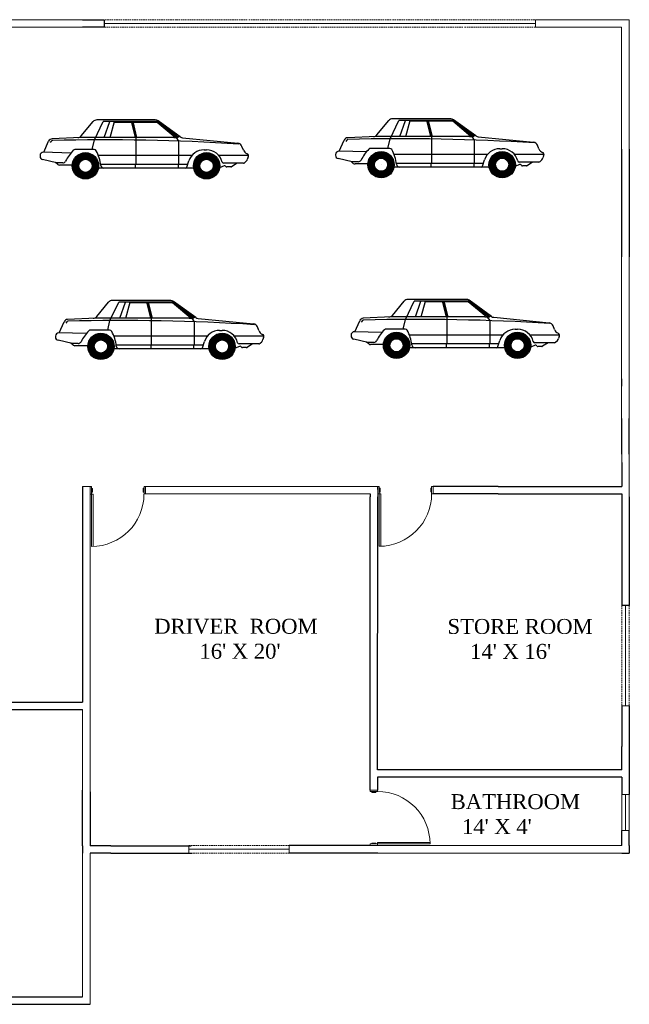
# Model space of a CAD drawing. Header units: inches. Extents: x 335 to 1396, y 98 to 841.
# Tile 3 of 3: x 989 to 1396, y 150 to 808. Entities that reach past the tile are written whole.
import ezdxf

# ---------------------------------------------------------------- set-up
doc = ezdxf.new("R2010")
doc.units = ezdxf.units.IN
doc.header["$MEASUREMENT"] = 0
doc.linetypes.add('DASHED2', pattern=[0.375, 0.25, -0.125])
doc.linetypes.add('DASHEDX2', pattern=[1.5, 1, -0.5])

# ---------------------------------------------------------------- blocks, each defined once
blk = doc.blocks.new('Car - sedan  side')
at = {"linetype": 'Continuous'}
for p, q in [((-139.53, 35.99), (-129.64, 47.91)), ((-128.57, 32.64), (-121.22, 48.02)), ((-77.81, 49.34), (-126.58, 49.34)), ((-74.7, 48.02), (-121.22, 48.02)), ((-120.32, 34.67), (-115.67, 48.02)), ((-115.4, 34.67), (-111.74, 48.02)), ((-97.55, 47.3), (-111.94, 47.3)), ((-94.41, 34.67), (-97.73, 48.02)), ((-93.72, 34.67), (-97.04, 48.02)), ((-93.03, 34.67), (-96.34, 48.02)), ((-76.26, 47.3), (-96.16, 47.3)), ((-61.08, 34.66), (-76.26, 47.3)), ((-60.02, 34.65), (-76.07, 48.02)), ((-56.87, 35.13), (-75.48, 48.59)), ((-58.54, 34.93), (-74.99, 48.02)), ((-140.23, 34.67), (-163.88, 33.56)), ((-62.28, 34.67), (-140.23, 34.67)), ((-93.72, 19.62), (-93.72, 34.67)), ((-62.28, 34.67), (-60.02, 34.65)), ((-60.02, 34.65), (-58.54, 34.93)), ((-57.97, 31.61), (-60.02, 34.65)), ((-57.21, 35.38), (-58.54, 34.93)), ((-54.93, 34.4), (-8.75, 29.8)), ((-170.93, 22.32), (-166.81, 31.56)), ((-164.57, 31.6), (-165.48, 30.35)), ((-130.39, 24.63), (-128.57, 32.64)), ((-57.97, 19.62), (-57.97, 31.61)), ((-4.21, 24.18), (-5.42, 27.27)), ((-174, 19.51), (-174, 18.91)), ((-148.26, 21.7), (-171.11, 22.33)), ((-128.78, 24.63), (-144.79, 24.63)), ((-47.2, 19.62), (-125.23, 19.62)), ((-93.72, 12.14), (-93.72, 19.62)), ((-57.97, 12.14), (-57.97, 19.62)), ((-36.97, 24.38), (-34.94, 24.38)), ((0, 19.62), (-24.7, 19.62)), ((-160.12, 13.48), (-171.81, 16.16)), ((-159.22, 12.14), (-161.08, 13.7)), ((-155.01, 13.48), (-160.12, 13.48)), ((-147.03, 11.6), (-157.73, 11.6)), ((-120.62, 9.03), (-125.23, 9.03)), ((-50.67, 12.14), (-123.32, 12.14)), ((-45.76, 9.03), (-120.62, 9.03)), ((-94.21, 9.03), (-94.21, 12.14)), ((-58.39, 9.03), (-58.39, 12.14)), ((-51.4, 9.89), (-49.69, 15.14)), ((-20.36, 11.06), (-24.06, 9.44)), ((-4.23, 13.19), (-20.72, 13.19)), ((-18.83, 10.42), (-19.11, 10.76)), ((-14.68, 10.03), (-18.01, 10.03)), ((-9.5, 13.19), (-14.1, 10.2)), ((-3.22, 13.59), (-1.77, 14.97))]:
    blk.add_line(p, q, dxfattribs=at)
at = {"linetype": 'Continuous', "const_width": 5.49}
for points in [[(-127.8, 11, -1), (-144.3, 11, -1)], [(-26.69, 11, -1), (-43.19, 11, -1)]]:
    blk.add_lwpolyline(points, format="xyb", close=True, dxfattribs=at)
at = {"linetype": 'Continuous'}
for centre, radius in [((-136.05, 11), 11), ((-136.05, 11), 5.51), ((-34.94, 11), 11), ((-34.94, 11), 5.51)]:
    blk.add_circle(centre, radius, dxfattribs=at)
for centre, radius, start, end in [((-126.58, 45.38), 3.97, 90, 140.30288), ((-77.81, 45.38), 3.97, 54.13504, 90), ((-163.72, 30.18), 3.38, 92.68266, 155.97362), ((-142.58, 38.53), 3.97, 272.68265, 320.30288), ((-54.54, 38.35), 3.97, 234.13503, 264.31231), ((-163.62, 30.91), 1.17, 91.49105, 143.95527), ((-118.51, -1702.12), 1734.79, 86.34698, 91.49105), ((-9.15, 25.82), 4, 21.31069, 84.3123), ((-171.18, 19.51), 2.82, 88.41927, 180), ((-171.18, 18.91), 2.82, 180, 257.09053), ((-118.09, -2.78), 38.85, 136.3964, 152.90974), ((-144.79, 22.64), 1.98, 90, 136.3964), ((-128.78, 22.64), 1.98, 28.1371, 90), ((-157.14, 7.48), 34.14, 6.51354, 28.1371), ((-36.97, 11), 13.38, 90, 161.97316), ((-34.94, 11), 13.38, 13.58642, 90), ((0.9, 26.18), 5.49, 201.3107, 247.70484), ((-3.82, 17.12), 2.96, 313.71735, 352.38387), ((-1.92, 19.3), 1.94, 325.37436, 67.70485), ((2.46, 16.28), 3.37, 145.37437, 172.38386), ((-157.73, 13.93), 2.32, 230.12913, 270), ((-155.01, 16.1), 2.62, 270, 332.90974), ((-120.62, 11.65), 2.62, 186.51353, 270), ((-52.58, 10.27), 1.24, 270, 341.97316), ((-20.72, 14.43), 1.24, 193.58641, 270), ((-19.93, 10.09), 1.06, 39.30103, 113.71592), ((-18.01, 11.09), 1.06, 219.30104, 270), ((-14.68, 11.09), 1.06, 270, 303.04697), ((-4.23, 14.65), 1.46, 270, 313.71735)]:
    blk.add_arc(centre, radius, start, end, dxfattribs=at)

msp = doc.modelspace()

# ---------------------------------------------------------------- linework, layer by layer
at = {"linetype": 'Continuous', "lineweight": 13}
for p, q in [((1031.18, 807.58), (935.18, 807.58)), ((1396.18, 721.08), (1396.18, 807.58)), ((1391.18, 721.08), (1391.18, 802.58)), ((1391.18, 567.58), (1391.18, 649.08)), ((1396.18, 562.58), (1396.18, 649.08)), ((1391.18, 541.08), (1391.18, 562.58)), ((1396.18, 541.08), (1396.18, 562.58)), ((1396.27, 488.68), (1396.27, 517.18)), ((1036.18, 495.58), (1037.18, 495.58)), ((1037.18, 495.58), (1037.18, 494.33)), ((1037.18, 494.33), (1037.18, 493.08)), ((1037.18, 494.33), (1037.78, 494.33)), ((1037.78, 494.33), (1037.78, 491.83)), ((1071.67, 491.93), (1071.67, 494.43)), ((1071.67, 494.43), (1072.27, 494.43)), ((1072.27, 495.68), (1072.27, 490.68)), ((1073.27, 495.68), (1072.27, 495.68)), ((1073.27, 490.68), (1073.27, 495.68)), ((1228.27, 495.68), (1229.27, 495.68)), ((1229.27, 495.68), (1229.27, 494.43)), ((1229.27, 494.43), (1229.27, 493.18)), ((1229.27, 494.43), (1229.87, 494.43)), ((1229.87, 494.43), (1229.87, 491.93)), ((1263.66, 491.98), (1263.66, 494.48)), ((1263.66, 494.48), (1264.26, 494.48)), ((1264.26, 495.73), (1264.26, 490.73)), ((1265.26, 495.73), (1264.26, 495.73)), ((1265.26, 490.73), (1265.26, 495.73)), ((1036.18, 490.58), (1038.18, 490.58)), ((1037.18, 493.08), (1037.18, 491.83)), ((1037.18, 491.83), (1037.18, 490.58)), ((1037.78, 491.83), (1037.18, 491.83)), ((1037.18, 490.58), (1037.18, 455.58)), ((1038.18, 490.58), (1038.18, 455.6)), ((1072.27, 491.93), (1071.67, 491.93)), ((1072.27, 490.68), (1073.27, 490.68)), ((1228.27, 490.68), (1230.27, 490.68)), ((1229.27, 493.18), (1229.27, 491.93)), ((1229.27, 491.93), (1229.27, 490.68)), ((1229.87, 491.93), (1229.27, 491.93)), ((1229.27, 490.68), (1229.27, 455.68)), ((1230.27, 490.68), (1230.27, 455.69)), ((1264.26, 491.98), (1263.66, 491.98)), ((1264.26, 490.73), (1265.26, 490.73)), ((1031.18, 339.58), (1031.18, 292.58)), ((1228.2, 292.77), (1223.2, 292.77)), ((1223.2, 292.77), (1223.2, 291.77)), ((1223.2, 291.77), (1228.2, 291.77)), ((1224.45, 291.17), (1224.45, 291.77)), ((1226.95, 291.17), (1224.45, 291.17)), ((1226.95, 291.77), (1226.95, 291.17)), ((1228.2, 291.77), (1228.2, 292.77)), ((1223.2, 255.77), (1223.2, 256.77)), ((1223.2, 256.77), (1224.45, 256.77)), ((1224.45, 256.77), (1224.45, 257.37)), ((1224.45, 257.37), (1226.95, 257.37)), ((1224.45, 256.77), (1225.7, 256.77)), ((1225.7, 256.77), (1226.95, 256.77)), ((1226.95, 257.37), (1226.95, 256.77)), ((1226.95, 256.77), (1228.2, 256.77)), ((1228.2, 257.77), (1263.19, 257.77)), ((1228.2, 255.77), (1228.2, 257.77)), ((1228.2, 256.77), (1263.2, 256.77)), ((1223.2, 255.77), (1228.2, 255.77))]:
    msp.add_line(p, q, dxfattribs=at)
for p, q in [((1031.18, 807.58), (1045.68, 807.58)), ((1045.68, 807.58), (1045.68, 802.58)), ((1045.68, 802.58), (1031.18, 802.58)), ((1391.18, 721.08), (1391.18, 649.08)), ((1396.18, 721.08), (1396.18, 649.08)), ((1230.5, 710.67), (1230.5, 710.67)), ((1391.18, 567.58), (1391.18, 562.58)), ((1391.27, 517.18), (1391.27, 541.08)), ((1396.27, 517.18), (1396.18, 541.08)), ((1391.27, 511.64), (1391.27, 495.71)), ((1031.18, 495.58), (1031.17, 351.58)), ((1228.27, 493.68), (1228.27, 495.68)), ((1298.78, 495.71), (1265.26, 495.73)), ((1303.77, 495.71), (1298.77, 495.71)), ((1308.77, 495.71), (1303.77, 495.71)), ((1308.77, 495.71), (1391.27, 495.71)), ((1223.2, 292.77), (1223.27, 488.68)), ((1223.27, 490.68), (1223.27, 488.68)), ((1228.21, 306.34), (1228.27, 488.68)), ((1298.77, 490.71), (1265.26, 490.73)), ((1303.77, 490.71), (1298.77, 490.71)), ((1308.77, 490.71), (1303.77, 490.71)), ((1308.77, 490.71), (1391.27, 490.71)), ((1391.27, 490.71), (1391.27, 416.09)), ((1396.27, 488.68), (1396.27, 416.09)), ((1396.27, 416.09), (1391.27, 416.09)), ((903.18, 351.58), (1031.17, 351.58)), ((1391.27, 349.09), (1391.27, 321.81)), ((1396.27, 349.09), (1396.27, 321.81)), ((903.18, 346.58), (1031.17, 346.58)), ((1391.27, 306.34), (1391.27, 321.81)), ((1396.27, 321.81), (1396.27, 289.77)), ((1391.27, 306.34), (1228.21, 306.34)), ((1228.21, 301.34), (1228.2, 292.77)), ((1391.27, 301.34), (1228.21, 301.34)), ((1228.21, 301.34), (1228.21, 301.34)), ((1391.27, 301.34), (1391.27, 289.77)), ((1031.18, 255.58), (1031.18, 292.58)), ((1036.18, 291.58), (1036.18, 255.58)), ((1391.27, 255.68), (1391.27, 265.77)), ((1396.27, 255.68), (1396.27, 265.77)), ((1031.18, 255.58), (1031.18, 250.58)), ((1050.15, 255.58), (1036.18, 255.58)), ((1050.15, 250.58), (1036.18, 250.58)), ((1050.15, 255.58), (1103.71, 255.58)), ((1050.15, 250.58), (1104.32, 250.58)), ((1169.72, 255.68), (1169.11, 255.68)), ((1223.27, 250.68), (1169.11, 250.68)), ((1223.27, 255.68), (1169.72, 255.68)), ((1223.27, 255.68), (1223.2, 255.77)), ((1223.27, 255.68), (1223.27, 255.68)), ((1228.27, 250.68), (1223.27, 250.68)), ((1228.27, 255.68), (1228.2, 255.77)), ((1391.27, 250.68), (1396.26, 250.68)), ((1396.27, 255.68), (1396.26, 250.68)), ((971.27, 154.57), (1031.18, 154.57)), ((978.18, 149.58), (1031.18, 149.58)), ((1031.18, 149.58), (1036.18, 149.58))]:
    msp.add_line(p, q)
at = {"linetype": 'DASHEDX2', "lineweight": 13}
for p, q in [((1093.68, 807.58), (1045.68, 807.58)), ((1093.68, 807.58), (1141.68, 807.58)), ((1189.68, 807.58), (1141.68, 807.58)), ((1189.68, 807.58), (1237.68, 807.58)), ((1285.68, 807.58), (1237.68, 807.58)), ((1285.68, 807.58), (1333.68, 807.58)), ((1045.68, 802.58), (1093.68, 802.58)), ((1141.68, 802.58), (1093.68, 802.58)), ((1141.68, 802.58), (1189.68, 802.58)), ((1237.68, 802.58), (1189.68, 802.58)), ((1237.68, 802.58), (1285.68, 802.58)), ((1333.68, 802.58), (1285.68, 802.58)), ((1391.27, 416.09), (1391.27, 349.09)), ((1396.27, 416.09), (1396.27, 349.09)), ((1169.11, 255.68), (1102.11, 255.68)), ((1169.11, 250.68), (1102.11, 250.68))]:
    msp.add_line(p, q, dxfattribs=at)
at = {"lineweight": 13}
for p, q in [((1093.68, 805.08), (1045.68, 805.08)), ((1093.68, 805.08), (1141.68, 805.08)), ((1189.68, 805.08), (1141.68, 805.08)), ((1189.68, 805.08), (1237.68, 805.08)), ((1285.68, 805.08), (1237.68, 805.08)), ((1285.68, 805.08), (1333.68, 805.08)), ((1333.68, 807.58), (1396.18, 807.58)), ((1333.68, 802.58), (1333.68, 807.58)), ((1031.18, 802.58), (940.18, 802.58)), ((1333.68, 802.58), (1391.18, 802.58)), ((1391.27, 517.18), (1391.27, 511.64)), ((1036.18, 495.58), (1031.18, 495.58)), ((1036.18, 495.58), (1036.18, 291.58)), ((1223.27, 495.68), (1072.27, 495.68)), ((1228.27, 495.68), (1223.27, 495.68)), ((1228.27, 488.68), (1228.27, 493.68)), ((1036.18, 488.58), (1036.18, 490.58)), ((1223.27, 490.68), (1072.27, 490.68)), ((1072.27, 490.68), (1072.27, 490.68)), ((1264.26, 490.73), (1264.26, 490.73)), ((1393.77, 349.09), (1393.77, 416.09)), ((1391.27, 349.09), (1396.27, 349.09)), ((1031.18, 346.58), (1031.18, 339.58)), ((1391.27, 289.77), (1396.27, 289.77)), ((1393.77, 265.77), (1393.77, 289.77)), ((1391.27, 265.77), (1396.27, 265.77)), ((1031.18, 250.58), (1031.18, 154.58)), ((1036.18, 250.58), (1036.18, 149.58)), ((1102.11, 255.68), (1102.11, 250.68)), ((1102.11, 253.18), (1169.11, 253.18)), ((1169.11, 255.68), (1169.11, 250.68)), ((1391.27, 255.68), (1228.27, 255.68)), ((1391.27, 250.68), (1228.27, 250.68))]:
    msp.add_line(p, q, dxfattribs=at)
at = {"linetype": 'DASHED2', "lineweight": 13}
for p, q in [((1391.27, 289.77), (1391.27, 265.77)), ((1396.27, 289.77), (1396.27, 265.77))]:
    msp.add_line(p, q, dxfattribs=at)
at = {"linetype": 'Continuous', "lineweight": 13}
for centre, start, end in [((1037.18, 490.58), 270, 0), ((1229.27, 490.68), 270, 0), ((1228.2, 256.77), 0, 90)]:
    msp.add_arc(centre, 35, start, end, dxfattribs=at)

# ---------------------------------------------------------------- block references
at = {"xscale": 0.8000000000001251, "yscale": 0.799999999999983, "zscale": 0.8000000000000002}
for p in [(1141.94, 701.13), (1339.33, 701.87), (1152.27, 580.43), (1349.67, 581.17)]:
    msp.add_blockref('Car - sedan  side', p, dxfattribs=at)

# ---------------------------------------------------------------- texts
at = {"lineweight": 13, "char_height": 10, "attachment_point": 1}
for s, insert, width in [("{\\fTimes New Roman|b0|i0|c0|p18;\\C43;\\c3649492;DRIVER  ROOM    \\P        16' X 20'}", (1079.04, 407.21), 112.942), ("{\\fTimes New Roman|b0|i0|c0|p18;\\C43;\\c3649492;     STORE ROOM\\P         14' X 16'}", (1256, 407.09), 115.6628), ("{\\fTimes New Roman|b0|i0|c0|p18;\\C43;\\c3649492;BATHROOM\\P  14' X 4'\\P      }", (1276.99, 290.02), 96.6359)]:
    msp.add_mtext(s, dxfattribs=dict(at, insert=insert, width=width))

doc.saveas('drawing.dxf')
